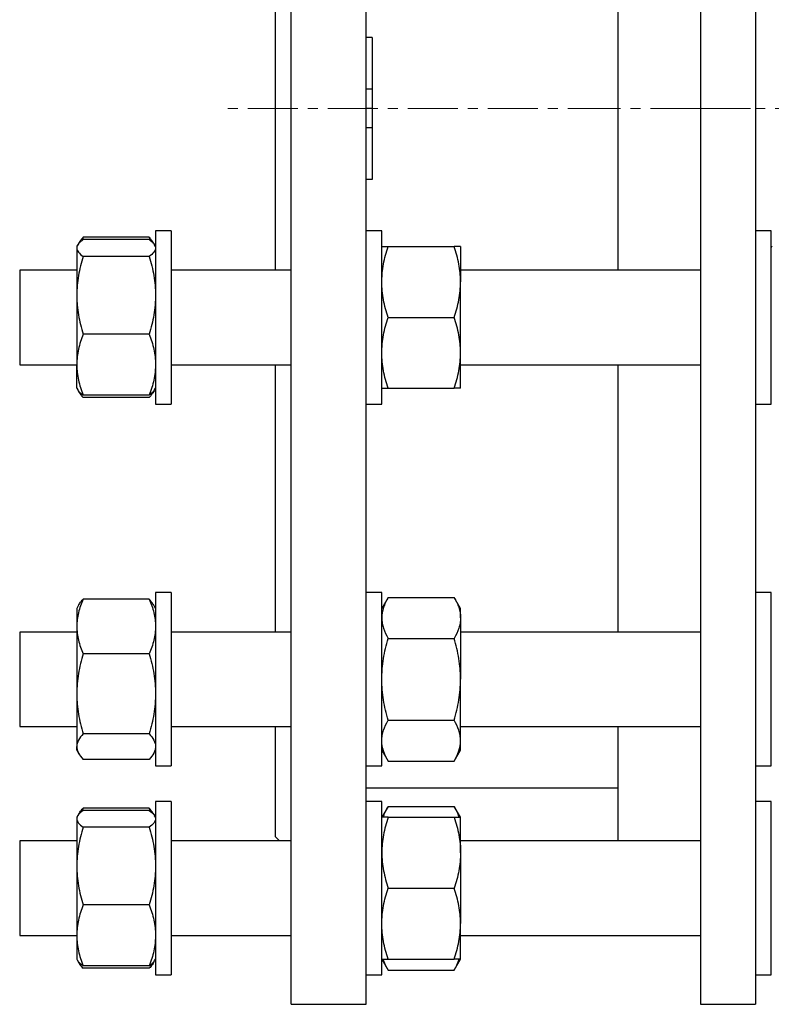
# Model space of a CAD drawing. Header units: millimetres. Extents: x 22 to 961, y 41 to 981.
# Tile 6 of 9: x 556 to 747, y 510 to 760. Entities that reach past the tile are written whole.
import ezdxf

# ---------------------------------------------------------------- set-up
doc = ezdxf.new("R2010")
doc.units = ezdxf.units.MM
doc.linetypes.add('CENTERX2', pattern=[20.32, 12.7, -2.54, 2.54, -2.54])
doc.layers.add('FORMAT', color=7, linetype='Continuous')

msp = doc.modelspace()

# ---------------------------------------------------------------- linework, layer by layer
at = {"color": 7, "linetype": 'Continuous', "lineweight": 25}
for p, q in [((624.66, 510.22), (624.66, 965.22)), ((643.66, 510.22), (643.66, 965.22)), ((728.6, 965.22), (728.6, 510.22)), ((742.6, 965.22), (742.6, 510.22)), ((620.66, 696.66), (620.66, 778.78)), ((707.6, 778.78), (707.6, 696.66)), ((645.16, 755.72), (643.66, 755.72)), ((645.16, 755.72), (645.16, 742.61)), ((645.16, 742.61), (643.66, 742.61)), ((645.16, 742.61), (645.16, 737.72)), ((645.16, 737.72), (643.66, 737.72)), ((645.16, 737.72), (645.16, 732.84)), ((645.16, 732.84), (643.66, 732.84)), ((645.16, 732.84), (645.16, 719.72)), ((645.16, 719.72), (643.66, 719.72)), ((594.16, 706.66), (590.16, 706.66)), ((590.16, 706.66), (590.16, 662.66)), ((594.16, 706.66), (594.16, 662.66)), ((647.66, 706.66), (643.66, 706.66)), ((647.66, 662.66), (647.66, 706.66)), ((746.6, 706.66), (742.6, 706.66)), ((746.6, 662.66), (746.6, 706.66)), ((570.38, 703.06), (570.16, 702.66)), ((570.16, 702.66), (570.16, 702.28)), ((570.71, 703.62), (570.4, 703.09)), ((571.77, 705.01), (571.41, 704.13)), ((588.55, 705.01), (571.77, 705.01)), ((588.55, 704.41), (571.77, 704.41)), ((588.55, 705.01), (588.91, 704.13)), ((589.91, 703.09), (589.61, 703.62)), ((590.16, 702.66), (589.93, 703.06)), ((649.27, 702.66), (666.05, 702.66)), ((667.66, 702.66), (667.66, 693.66)), ((746.76, 702.73), (746.6, 702.43)), ((570.16, 702.28), (570.16, 690.29)), ((588.55, 700.16), (571.77, 700.16)), ((570.16, 696.66), (555.66, 696.66)), ((555.66, 696.66), (555.66, 672.66)), ((624.66, 696.66), (594.16, 696.66)), ((728.6, 696.66), (667.66, 696.66)), ((667.66, 675.66), (667.66, 693.66)), ((570.16, 690.29), (570.16, 672.67)), ((649.27, 684.66), (666.05, 684.66)), ((588.55, 680.42), (571.77, 680.42)), ((667.66, 666.66), (667.66, 675.66)), ((555.66, 672.66), (570.16, 672.66)), ((570.16, 666.66), (570.16, 672.67)), ((594.16, 672.66), (624.66, 672.66)), ((620.66, 604.77), (620.66, 672.66)), ((667.66, 672.66), (728.6, 672.66)), ((707.6, 672.66), (707.6, 604.77)), ((570.16, 666.66), (570.39, 666.27)), ((570.39, 666.27), (570.71, 665.71)), ((589.61, 665.71), (589.93, 666.27)), ((589.93, 666.27), (590.16, 666.66)), ((649.27, 666.66), (666.05, 666.66)), ((588.55, 664.92), (571.77, 664.92)), ((588.55, 664.32), (571.77, 664.32)), ((590.16, 662.66), (594.16, 662.66)), ((643.66, 662.66), (647.66, 662.66)), ((742.6, 662.66), (746.6, 662.66)), ((588.55, 613.11), (571.77, 613.11)), ((594.16, 614.77), (590.16, 614.77)), ((590.16, 614.77), (590.16, 570.77)), ((594.16, 614.77), (594.16, 570.77)), ((647.66, 614.77), (643.66, 614.77)), ((647.66, 570.77), (647.66, 614.77)), ((649.27, 613.55), (647.66, 610.77)), ((649.27, 613.55), (666.05, 613.55)), ((667.66, 610.77), (666.05, 613.55)), ((746.6, 614.77), (742.6, 614.77)), ((746.6, 570.77), (746.6, 614.77)), ((570.71, 611.72), (570.16, 610.77)), ((570.16, 610.77), (570.16, 606.19)), ((590.16, 610.77), (589.61, 611.72)), ((667.66, 608.35), (667.66, 610.77)), ((667.66, 608.35), (667.66, 592.77)), ((570.16, 606.19), (570.16, 589.09)), ((570.16, 604.77), (555.66, 604.77)), ((555.66, 604.77), (555.66, 580.77)), ((624.66, 604.77), (594.16, 604.77)), ((649.27, 603.16), (666.05, 603.16)), ((728.6, 604.77), (667.66, 604.77)), ((588.55, 599.26), (571.77, 599.26)), ((667.66, 577.18), (667.66, 592.77)), ((570.16, 589.09), (570.16, 575.67)), ((555.66, 580.77), (570.16, 580.77)), ((594.16, 580.77), (624.66, 580.77)), ((620.66, 552.72), (620.66, 580.77)), ((649.27, 582.37), (666.05, 582.37)), ((667.66, 580.77), (728.6, 580.77)), ((707.6, 580.77), (707.6, 551.71)), ((588.55, 578.92), (571.77, 578.92)), ((570.16, 574.77), (570.16, 575.67)), ((667.66, 574.77), (667.66, 577.18)), ((570.16, 574.77), (570.71, 573.81)), ((589.61, 573.81), (590.16, 574.77)), ((647.66, 574.77), (649.27, 571.98)), ((666.05, 571.98), (667.66, 574.77)), ((588.55, 572.42), (571.77, 572.42)), ((590.16, 570.77), (594.16, 570.77)), ((643.66, 570.77), (647.66, 570.77)), ((649.27, 571.98), (666.05, 571.98)), ((742.6, 570.77), (746.6, 570.77)), ((643.66, 565.22), (707.6, 565.22)), ((594.16, 561.71), (590.16, 561.71)), ((590.16, 561.71), (590.16, 517.71)), ((594.16, 561.71), (594.16, 517.71)), ((647.66, 561.71), (643.66, 561.71)), ((647.66, 517.71), (647.66, 561.71)), ((649.27, 560.49), (647.66, 557.71)), ((649.27, 560.49), (666.05, 560.49)), ((667.66, 557.71), (666.05, 560.49)), ((746.6, 561.71), (742.6, 561.71)), ((746.6, 559.63), (746.6, 561.71)), ((570.38, 558.1), (570.16, 557.71)), ((570.16, 557.71), (570.16, 557.33)), ((570.71, 558.66), (570.43, 558.17)), ((571.77, 560.05), (571.41, 559.18)), ((588.55, 560.05), (571.77, 560.05)), ((588.55, 559.45), (571.77, 559.45)), ((588.55, 560.05), (588.9, 559.18)), ((589.89, 558.17), (589.61, 558.66)), ((590.16, 557.71), (589.93, 558.1)), ((649.27, 557.71), (666.05, 557.71)), ((667.66, 548.71), (667.66, 557.71)), ((746.6, 517.71), (746.6, 559.63)), ((570.16, 557.33), (570.16, 545.33)), ((588.55, 555.21), (571.77, 555.21)), ((620.66, 552.72), (621.67, 551.71)), ((570.16, 551.71), (555.66, 551.71)), ((555.66, 551.71), (555.66, 550.2)), ((555.66, 550.2), (555.66, 527.71)), ((624.66, 551.71), (594.16, 551.71)), ((728.6, 551.71), (667.66, 551.71)), ((667.66, 548.71), (667.66, 530.71)), ((570.16, 545.33), (570.16, 527.71)), ((649.27, 539.71), (666.05, 539.71)), ((588.55, 535.46), (571.77, 535.46)), ((667.66, 521.71), (667.66, 530.71)), ((555.66, 527.71), (570.16, 527.71)), ((570.16, 527.71), (570.16, 521.71)), ((594.16, 527.71), (624.66, 527.71)), ((667.66, 527.71), (728.6, 527.71)), ((570.16, 521.71), (570.38, 521.32)), ((570.38, 521.32), (570.71, 520.76)), ((589.61, 520.76), (589.93, 521.32)), ((589.93, 521.32), (590.16, 521.71)), ((647.66, 521.71), (649.27, 518.92)), ((649.27, 521.71), (666.05, 521.71)), ((666.05, 518.92), (667.66, 521.71)), ((588.55, 519.96), (571.77, 519.96)), ((588.55, 519.36), (571.77, 519.36)), ((590.16, 517.71), (594.16, 517.71)), ((643.66, 517.71), (647.66, 517.71)), ((649.27, 518.92), (666.05, 518.92)), ((742.6, 517.71), (746.6, 517.71)), ((624.66, 510.22), (643.66, 510.22)), ((728.6, 510.22), (742.6, 510.22))]:
    msp.add_line(p, q, dxfattribs=at)
for points, knots in [([(571.77, 704.41), (571.52, 704.23), (571.3, 704.06), (570.9, 703.71), (570.73, 703.53), (570.31, 703), (570.16, 702.64), (570.16, 702.28)], [0, 0, 0, 0, 0.25, 0.25, 0.5, 0.5, 1, 1, 1, 1]), ([(571.77, 705.01), (571.56, 704.77), (571.17, 704.33), (570.83, 703.86), (570.72, 703.63), (570.71, 703.61)], [0, 0, 0, 0, 0.520255, 0.961499, 1, 1, 1, 1]), ([(588.55, 705.01), (588.76, 704.77), (589.14, 704.33), (589.48, 703.86), (589.6, 703.63), (589.61, 703.61)], [0, 0, 0, 0, 0.520255, 0.961499, 1, 1, 1, 1]), ([(588.55, 704.41), (588.79, 704.23), (589.02, 704.06), (589.42, 703.71), (589.59, 703.53), (590.01, 703), (590.16, 702.64), (590.16, 702.28)], [0, 0, 0, 0, 0.25, 0.25, 0.5, 0.5, 1, 1, 1, 1]), ([(647.66, 693.66), (647.66, 694.05), (647.67, 694.43), (647.7, 695.19), (647.73, 695.57), (647.84, 696.71), (647.95, 697.47), (648.37, 699.71), (648.78, 701.2), (649.27, 702.66)], [0, 0, 0, 0, 0.125, 0.125, 0.25, 0.25, 0.5, 0.5, 1, 1, 1, 1]), ([(647.66, 702.66), (647.66, 702.66), (647.7, 702.66), (647.84, 702.66), (647.95, 702.66), (648.38, 702.66), (648.78, 702.66), (649.27, 702.66)], [0, 0, 0, 0, 0.25, 0.25, 0.5, 0.5, 1, 1, 1, 1]), ([(667.66, 693.66), (667.66, 694.05), (667.65, 694.43), (667.61, 695.19), (667.58, 695.57), (667.47, 696.71), (667.36, 697.47), (666.94, 699.71), (666.54, 701.2), (666.05, 702.66)], [0, 0, 0, 0, 0.125, 0.125, 0.25, 0.25, 0.5, 0.5, 1, 1, 1, 1]), ([(667.66, 702.66), (667.66, 702.66), (667.62, 702.66), (667.47, 702.66), (667.36, 702.66), (666.94, 702.66), (666.54, 702.66), (666.05, 702.66)], [0, 0, 0, 0, 0.25, 0.25, 0.5, 0.5, 1, 1, 1, 1]), ([(570.16, 702.28), (570.16, 702.11), (570.2, 701.92), (570.34, 701.56), (570.45, 701.38), (570.88, 700.85), (571.28, 700.51), (571.77, 700.16)], [0, 0, 0, 0, 0.25, 0.25, 0.5, 0.5, 1, 1, 1, 1]), ([(571.77, 700.16), (571.27, 698.55), (570.87, 696.92), (570.31, 693.63), (570.16, 691.97), (570.16, 690.29)], [0, 0, 0, 0, 0.5, 0.5, 1, 1, 1, 1]), ([(590.16, 702.28), (590.16, 702.11), (590.12, 701.92), (589.97, 701.56), (589.86, 701.38), (589.44, 700.85), (589.04, 700.51), (588.55, 700.16)], [0, 0, 0, 0, 0.25, 0.25, 0.5, 0.5, 1, 1, 1, 1]), ([(588.55, 700.16), (589.04, 698.55), (589.45, 696.92), (590, 693.63), (590.16, 691.97), (590.16, 690.29)], [0, 0, 0, 0, 0.5, 0.5, 1, 1, 1, 1]), ([(649.27, 684.66), (648.77, 686.14), (648.37, 687.62), (647.81, 690.62), (647.66, 692.13), (647.66, 693.66)], [0, 0, 0, 0, 0.5, 0.5, 1, 1, 1, 1]), ([(666.05, 684.66), (666.54, 686.14), (666.95, 687.62), (667.5, 690.62), (667.66, 692.13), (667.66, 693.66)], [0, 0, 0, 0, 0.5, 0.5, 1, 1, 1, 1]), ([(570.16, 690.29), (570.16, 689.87), (570.17, 689.45), (570.2, 688.61), (570.23, 688.2), (570.34, 686.95), (570.45, 686.12), (570.87, 683.65), (571.28, 682.03), (571.77, 680.42)], [0, 0, 0, 0, 0.125, 0.125, 0.25, 0.25, 0.5, 0.5, 1, 1, 1, 1]), ([(590.16, 690.29), (590.16, 689.87), (590.15, 689.45), (590.11, 688.61), (590.08, 688.2), (589.97, 686.95), (589.86, 686.12), (589.44, 683.65), (589.04, 682.03), (588.55, 680.42)], [0, 0, 0, 0, 0.125, 0.125, 0.25, 0.25, 0.5, 0.5, 1, 1, 1, 1]), ([(647.66, 675.66), (647.66, 676.05), (647.67, 676.43), (647.7, 677.19), (647.73, 677.57), (647.84, 678.71), (647.95, 679.47), (648.37, 681.71), (648.78, 683.2), (649.27, 684.66)], [0, 0, 0, 0, 0.125, 0.125, 0.25, 0.25, 0.5, 0.5, 1, 1, 1, 1]), ([(667.66, 675.66), (667.66, 676.05), (667.65, 676.43), (667.61, 677.19), (667.58, 677.57), (667.47, 678.71), (667.36, 679.47), (666.94, 681.71), (666.54, 683.2), (666.05, 684.66)], [0, 0, 0, 0, 0.125, 0.125, 0.25, 0.25, 0.5, 0.5, 1, 1, 1, 1]), ([(571.77, 680.42), (571.27, 679.15), (570.87, 677.87), (570.31, 675.29), (570.16, 673.99), (570.16, 672.67)], [0, 0, 0, 0, 0.5, 0.5, 1, 1, 1, 1]), ([(588.55, 680.42), (589.04, 679.15), (589.45, 677.87), (590, 675.29), (590.16, 673.99), (590.16, 672.67)], [0, 0, 0, 0, 0.5, 0.5, 1, 1, 1, 1]), ([(649.27, 666.66), (648.77, 668.14), (648.37, 669.62), (647.81, 672.62), (647.66, 674.13), (647.66, 675.66)], [0, 0, 0, 0, 0.5, 0.5, 1, 1, 1, 1]), ([(666.05, 666.66), (666.54, 668.14), (666.95, 669.62), (667.5, 672.62), (667.66, 674.13), (667.66, 675.66)], [0, 0, 0, 0, 0.5, 0.5, 1, 1, 1, 1]), ([(570.16, 672.67), (570.16, 672.34), (570.17, 672.01), (570.2, 671.35), (570.23, 671.03), (570.34, 670.05), (570.45, 669.4), (570.87, 667.46), (571.28, 666.19), (571.77, 664.92)], [0, 0, 0, 0, 0.125, 0.125, 0.25, 0.25, 0.5, 0.5, 1, 1, 1, 1]), ([(590.16, 672.67), (590.16, 672.34), (590.15, 672.01), (590.11, 671.35), (590.08, 671.03), (589.97, 670.05), (589.86, 669.4), (589.44, 667.46), (589.04, 666.19), (588.55, 664.92)], [0, 0, 0, 0, 0.125, 0.125, 0.25, 0.25, 0.5, 0.5, 1, 1, 1, 1]), ([(570.4, 666.28), (570.42, 666.22), (570.52, 666.03), (570.8, 665.71), (571.23, 665.32), (571.59, 665.05), (571.77, 664.92)], [0, 0, 0, 0, 0.116844, 0.409141, 0.704556, 1, 1, 1, 1]), ([(570.53, 666.06), (570.62, 665.88), (570.81, 665.5), (571.23, 664.92), (571.59, 664.52), (571.77, 664.32)], [0, 0, 0, 0, 0.297733, 0.648849, 1, 1, 1, 1]), ([(589.92, 666.28), (589.89, 666.22), (589.8, 666.03), (589.51, 665.71), (589.09, 665.32), (588.73, 665.05), (588.55, 664.92)], [0, 0, 0, 0, 0.1168445, 0.4091408, 0.7045558, 1, 1, 1, 1]), ([(589.78, 666.06), (589.7, 665.88), (589.5, 665.5), (589.08, 664.92), (588.73, 664.52), (588.55, 664.32)], [0, 0, 0, 0, 0.2977331, 0.6488492, 1, 1, 1, 1]), ([(647.66, 666.66), (647.66, 666.66), (647.7, 666.66), (647.84, 666.66), (647.95, 666.66), (648.38, 666.66), (648.78, 666.66), (649.27, 666.66)], [0, 0, 0, 0, 0.25, 0.25, 0.5, 0.5, 1, 1, 1, 1]), ([(667.66, 666.66), (667.66, 666.66), (667.62, 666.66), (667.47, 666.66), (667.36, 666.66), (666.94, 666.66), (666.54, 666.66), (666.05, 666.66)], [0, 0, 0, 0, 0.25, 0.25, 0.5, 0.5, 1, 1, 1, 1]), ([(571.77, 613.11), (571.52, 612.55), (571.3, 611.98), (570.9, 610.83), (570.73, 610.25), (570.31, 608.52), (570.16, 607.36), (570.16, 606.19)], [0, 0, 0, 0, 0.25, 0.25, 0.5, 0.5, 1, 1, 1, 1]), ([(570.71, 611.71), (570.79, 611.85), (570.97, 612.15), (571.32, 612.61), (571.62, 612.95), (571.77, 613.11)], [0, 0, 0, 0, 0.281554, 0.640822, 1, 1, 1, 1]), ([(588.55, 613.11), (588.79, 612.55), (589.02, 611.98), (589.42, 610.83), (589.59, 610.25), (590.01, 608.52), (590.16, 607.36), (590.16, 606.19)], [0, 0, 0, 0, 0.25, 0.25, 0.5, 0.5, 1, 1, 1, 1]), ([(589.6, 611.71), (589.53, 611.85), (589.35, 612.15), (588.99, 612.61), (588.7, 612.95), (588.55, 613.11)], [0, 0, 0, 0, 0.281554, 0.640822, 1, 1, 1, 1]), ([(649.27, 613.55), (649.02, 613.13), (648.8, 612.7), (648.4, 611.84), (648.23, 611.41), (647.81, 610.1), (647.66, 609.23), (647.66, 608.35)], [0, 0, 0, 0, 0.25, 0.25, 0.5, 0.5, 1, 1, 1, 1]), ([(666.05, 613.55), (666.29, 613.13), (666.52, 612.7), (666.92, 611.84), (667.09, 611.41), (667.51, 610.1), (667.66, 609.23), (667.66, 608.35)], [0, 0, 0, 0, 0.25, 0.25, 0.5, 0.5, 1, 1, 1, 1]), ([(647.66, 608.35), (647.66, 607.91), (647.7, 607.47), (647.84, 606.59), (647.95, 606.15), (648.38, 604.85), (648.78, 604), (649.27, 603.16)], [0, 0, 0, 0, 0.25, 0.25, 0.5, 0.5, 1, 1, 1, 1]), ([(667.66, 608.35), (667.66, 607.91), (667.62, 607.47), (667.47, 606.59), (667.36, 606.15), (666.94, 604.85), (666.54, 604), (666.05, 603.16)], [0, 0, 0, 0, 0.25, 0.25, 0.5, 0.5, 1, 1, 1, 1]), ([(570.16, 606.19), (570.16, 605.6), (570.2, 605.01), (570.34, 603.83), (570.45, 603.25), (570.88, 601.52), (571.28, 600.38), (571.77, 599.26)], [0, 0, 0, 0, 0.25, 0.25, 0.5, 0.5, 1, 1, 1, 1]), ([(590.16, 606.19), (590.16, 605.6), (590.12, 605.01), (589.97, 603.83), (589.86, 603.25), (589.44, 601.52), (589.04, 600.38), (588.55, 599.26)], [0, 0, 0, 0, 0.25, 0.25, 0.5, 0.5, 1, 1, 1, 1]), ([(647.66, 592.77), (647.66, 593.21), (647.67, 593.65), (647.7, 594.53), (647.73, 594.97), (647.84, 596.29), (647.95, 597.16), (648.37, 599.75), (648.78, 601.46), (649.27, 603.16)], [0, 0, 0, 0, 0.125, 0.125, 0.25, 0.25, 0.5, 0.5, 1, 1, 1, 1]), ([(667.66, 592.77), (667.66, 593.21), (667.65, 593.65), (667.61, 594.53), (667.58, 594.97), (667.47, 596.29), (667.36, 597.16), (666.94, 599.75), (666.54, 601.46), (666.05, 603.16)], [0, 0, 0, 0, 0.125, 0.125, 0.25, 0.25, 0.5, 0.5, 1, 1, 1, 1]), ([(571.77, 599.26), (571.27, 597.6), (570.87, 595.92), (570.31, 592.53), (570.16, 590.82), (570.16, 589.09)], [0, 0, 0, 0, 0.5, 0.5, 1, 1, 1, 1]), ([(588.55, 599.26), (589.04, 597.6), (589.45, 595.92), (590, 592.53), (590.16, 590.82), (590.16, 589.09)], [0, 0, 0, 0, 0.5, 0.5, 1, 1, 1, 1]), ([(649.27, 582.37), (648.77, 584.07), (648.37, 585.79), (647.81, 589.25), (647.66, 590.99), (647.66, 592.77)], [0, 0, 0, 0, 0.5, 0.5, 1, 1, 1, 1]), ([(666.05, 582.37), (666.54, 584.07), (666.95, 585.79), (667.5, 589.25), (667.66, 590.99), (667.66, 592.77)], [0, 0, 0, 0, 0.5, 0.5, 1, 1, 1, 1]), ([(570.16, 589.09), (570.16, 588.66), (570.17, 588.22), (570.2, 587.36), (570.23, 586.93), (570.34, 585.64), (570.45, 584.79), (570.87, 582.25), (571.28, 580.58), (571.77, 578.92)], [0, 0, 0, 0, 0.125, 0.125, 0.25, 0.25, 0.5, 0.5, 1, 1, 1, 1]), ([(590.16, 589.09), (590.16, 588.66), (590.15, 588.22), (590.11, 587.36), (590.08, 586.93), (589.97, 585.64), (589.86, 584.79), (589.44, 582.25), (589.04, 580.58), (588.55, 578.92)], [0, 0, 0, 0, 0.125, 0.125, 0.25, 0.25, 0.5, 0.5, 1, 1, 1, 1]), ([(647.66, 577.18), (647.66, 577.4), (647.67, 577.62), (647.7, 578.06), (647.73, 578.28), (647.84, 578.94), (647.95, 579.37), (648.37, 580.67), (648.78, 581.52), (649.27, 582.37)], [0, 0, 0, 0, 0.125, 0.125, 0.25, 0.25, 0.5, 0.5, 1, 1, 1, 1]), ([(667.66, 577.18), (667.66, 577.4), (667.65, 577.62), (667.61, 578.06), (667.58, 578.28), (667.47, 578.94), (667.36, 579.37), (666.94, 580.67), (666.54, 581.52), (666.05, 582.37)], [0, 0, 0, 0, 0.125, 0.125, 0.25, 0.25, 0.5, 0.5, 1, 1, 1, 1]), ([(571.77, 578.92), (571.27, 578.38), (570.87, 577.85), (570.31, 576.77), (570.16, 576.22), (570.16, 575.67)], [0, 0, 0, 0, 0.5, 0.5, 1, 1, 1, 1]), ([(588.55, 578.92), (589.04, 578.38), (589.45, 577.85), (590, 576.77), (590.16, 576.22), (590.16, 575.67)], [0, 0, 0, 0, 0.5, 0.5, 1, 1, 1, 1]), ([(570.16, 575.67), (570.16, 575.53), (570.17, 575.39), (570.2, 575.11), (570.23, 574.98), (570.34, 574.57), (570.45, 574.29), (570.87, 573.48), (571.28, 572.95), (571.77, 572.42)], [0, 0, 0, 0, 0.125, 0.125, 0.25, 0.25, 0.5, 0.5, 1, 1, 1, 1]), ([(590.16, 575.67), (590.16, 575.53), (590.15, 575.39), (590.11, 575.11), (590.08, 574.98), (589.97, 574.57), (589.86, 574.29), (589.44, 573.48), (589.04, 572.95), (588.55, 572.42)], [0, 0, 0, 0, 0.125, 0.125, 0.25, 0.25, 0.5, 0.5, 1, 1, 1, 1]), ([(649.27, 571.98), (648.77, 572.83), (648.37, 573.69), (647.81, 575.42), (647.66, 576.29), (647.66, 577.18)], [0, 0, 0, 0, 0.5, 0.5, 1, 1, 1, 1]), ([(666.05, 571.98), (666.54, 572.83), (666.95, 573.69), (667.5, 575.42), (667.66, 576.29), (667.66, 577.18)], [0, 0, 0, 0, 0.5, 0.5, 1, 1, 1, 1]), ([(648.03, 557.71), (648.07, 557.83), (648.18, 558.23), (648.45, 558.89), (648.82, 559.7), (649.12, 560.23), (649.27, 560.49)], [0, 0, 0, 0, 0.132861, 0.421844, 0.710959, 1, 1, 1, 1]), ([(667.28, 557.71), (667.25, 557.83), (667.13, 558.23), (666.87, 558.89), (666.49, 559.7), (666.2, 560.23), (666.05, 560.49)], [0, 0, 0, 0, 0.132861, 0.421844, 0.710959, 1, 1, 1, 1]), ([(571.77, 559.45), (571.27, 559.1), (570.87, 558.75), (570.31, 558.05), (570.16, 557.69), (570.16, 557.33)], [0, 0, 0, 0, 0.5, 0.5, 1, 1, 1, 1]), ([(570.71, 558.66), (570.79, 558.79), (570.97, 559.09), (571.32, 559.56), (571.62, 559.89), (571.77, 560.05)], [0, 0, 0, 0, 0.281554, 0.640822, 1, 1, 1, 1]), ([(589.6, 558.66), (589.53, 558.79), (589.35, 559.09), (588.99, 559.56), (588.7, 559.89), (588.55, 560.05)], [0, 0, 0, 0, 0.281554, 0.640822, 1, 1, 1, 1]), ([(588.55, 559.45), (589.04, 559.1), (589.45, 558.75), (590, 558.05), (590.16, 557.69), (590.16, 557.33)], [0, 0, 0, 0, 0.5, 0.5, 1, 1, 1, 1]), ([(649.27, 557.71), (649.02, 556.97), (648.8, 556.23), (648.4, 554.74), (648.23, 553.99), (647.81, 551.74), (647.66, 550.23), (647.66, 548.71)], [0, 0, 0, 0, 0.25, 0.25, 0.5, 0.5, 1, 1, 1, 1]), ([(649.27, 557.71), (648.77, 557.71), (648.37, 557.71), (647.81, 557.71), (647.66, 557.71), (647.66, 557.71)], [0, 0, 0, 0, 0.5, 0.5, 1, 1, 1, 1]), ([(666.05, 557.71), (666.29, 556.97), (666.52, 556.23), (666.92, 554.74), (667.09, 553.99), (667.51, 551.74), (667.66, 550.23), (667.66, 548.71)], [0, 0, 0, 0, 0.25, 0.25, 0.5, 0.5, 1, 1, 1, 1]), ([(666.05, 557.71), (666.54, 557.71), (666.95, 557.71), (667.5, 557.71), (667.66, 557.71), (667.66, 557.71)], [0, 0, 0, 0, 0.5, 0.5, 1, 1, 1, 1]), ([(570.16, 557.33), (570.16, 557.24), (570.17, 557.15), (570.2, 556.97), (570.23, 556.88), (570.34, 556.61), (570.45, 556.43), (570.87, 555.9), (571.28, 555.55), (571.77, 555.21)], [0, 0, 0, 0, 0.125, 0.125, 0.25, 0.25, 0.5, 0.5, 1, 1, 1, 1]), ([(571.77, 555.21), (571.52, 554.4), (571.3, 553.59), (570.9, 551.95), (570.73, 551.13), (570.31, 548.66), (570.16, 547), (570.16, 545.33)], [0, 0, 0, 0, 0.25, 0.25, 0.5, 0.5, 1, 1, 1, 1]), ([(590.16, 557.33), (590.16, 557.24), (590.15, 557.15), (590.11, 556.97), (590.08, 556.88), (589.97, 556.61), (589.86, 556.43), (589.44, 555.9), (589.04, 555.55), (588.55, 555.21)], [0, 0, 0, 0, 0.125, 0.125, 0.25, 0.25, 0.5, 0.5, 1, 1, 1, 1]), ([(588.55, 555.21), (588.79, 554.4), (589.02, 553.59), (589.42, 551.95), (589.59, 551.13), (590.01, 548.66), (590.16, 547), (590.16, 545.33)], [0, 0, 0, 0, 0.25, 0.25, 0.5, 0.5, 1, 1, 1, 1]), ([(647.66, 548.71), (647.66, 547.95), (647.7, 547.18), (647.84, 545.65), (647.95, 544.89), (648.38, 542.64), (648.78, 541.16), (649.27, 539.71)], [0, 0, 0, 0, 0.25, 0.25, 0.5, 0.5, 1, 1, 1, 1]), ([(667.66, 548.71), (667.66, 547.95), (667.62, 547.18), (667.47, 545.65), (667.36, 544.89), (666.94, 542.64), (666.54, 541.16), (666.05, 539.71)], [0, 0, 0, 0, 0.25, 0.25, 0.5, 0.5, 1, 1, 1, 1]), ([(570.16, 545.33), (570.16, 544.5), (570.2, 543.66), (570.34, 541.98), (570.45, 541.15), (570.88, 538.68), (571.28, 537.06), (571.77, 535.46)], [0, 0, 0, 0, 0.25, 0.25, 0.5, 0.5, 1, 1, 1, 1]), ([(590.16, 545.33), (590.16, 544.5), (590.12, 543.66), (589.97, 541.98), (589.86, 541.15), (589.44, 538.68), (589.04, 537.06), (588.55, 535.46)], [0, 0, 0, 0, 0.25, 0.25, 0.5, 0.5, 1, 1, 1, 1]), ([(647.66, 530.71), (647.66, 531.09), (647.67, 531.47), (647.7, 532.24), (647.73, 532.62), (647.84, 533.76), (647.95, 534.51), (648.37, 536.76), (648.78, 538.24), (649.27, 539.71)], [0, 0, 0, 0, 0.125, 0.125, 0.25, 0.25, 0.5, 0.5, 1, 1, 1, 1]), ([(667.66, 530.71), (667.66, 531.09), (667.65, 531.47), (667.61, 532.24), (667.58, 532.62), (667.47, 533.76), (667.36, 534.51), (666.94, 536.76), (666.54, 538.24), (666.05, 539.71)], [0, 0, 0, 0, 0.125, 0.125, 0.25, 0.25, 0.5, 0.5, 1, 1, 1, 1]), ([(571.77, 535.46), (571.27, 534.19), (570.87, 532.92), (570.31, 530.34), (570.16, 529.03), (570.16, 527.71)], [0, 0, 0, 0, 0.5, 0.5, 1, 1, 1, 1]), ([(588.55, 535.46), (589.04, 534.19), (589.45, 532.92), (590, 530.34), (590.16, 529.03), (590.16, 527.71)], [0, 0, 0, 0, 0.5, 0.5, 1, 1, 1, 1]), ([(649.27, 521.71), (648.77, 523.18), (648.37, 524.66), (647.81, 527.66), (647.66, 529.17), (647.66, 530.71)], [0, 0, 0, 0, 0.5, 0.5, 1, 1, 1, 1]), ([(666.05, 521.71), (666.54, 523.18), (666.95, 524.66), (667.5, 527.66), (667.66, 529.17), (667.66, 530.71)], [0, 0, 0, 0, 0.5, 0.5, 1, 1, 1, 1]), ([(570.16, 527.71), (570.16, 527.38), (570.17, 527.05), (570.2, 526.4), (570.23, 526.07), (570.34, 525.09), (570.45, 524.44), (570.87, 522.5), (571.28, 521.23), (571.77, 519.96)], [0, 0, 0, 0, 0.125, 0.125, 0.25, 0.25, 0.5, 0.5, 1, 1, 1, 1]), ([(590.16, 527.71), (590.16, 527.38), (590.15, 527.05), (590.11, 526.4), (590.08, 526.07), (589.97, 525.09), (589.86, 524.44), (589.44, 522.5), (589.04, 521.23), (588.55, 519.96)], [0, 0, 0, 0, 0.125, 0.125, 0.25, 0.25, 0.5, 0.5, 1, 1, 1, 1]), ([(571.77, 519.96), (571.61, 520.08), (571.3, 520.31), (570.91, 520.65), (570.59, 520.99), (570.45, 521.21), (570.39, 521.32)], [0, 0, 0, 0, 0.25671, 0.513492, 0.77014, 1, 1, 1, 1]), ([(570.53, 521.1), (570.57, 521.02), (570.68, 520.77), (570.95, 520.36), (571.32, 519.86), (571.62, 519.53), (571.77, 519.36)], [0, 0, 0, 0, 0.1320222, 0.4212851, 0.7106791, 1, 1, 1, 1]), ([(588.55, 519.96), (588.71, 520.08), (589.02, 520.31), (589.41, 520.65), (589.72, 520.99), (589.86, 521.21), (589.93, 521.32)], [0, 0, 0, 0, 0.2567095, 0.5134917, 0.7701401, 1, 1, 1, 1]), ([(589.78, 521.1), (589.75, 521.02), (589.63, 520.77), (589.37, 520.36), (588.99, 519.86), (588.7, 519.53), (588.55, 519.36)], [0, 0, 0, 0, 0.132022, 0.421285, 0.710679, 1, 1, 1, 1]), ([(647.66, 521.71), (647.66, 521.71), (647.67, 521.71), (647.7, 521.71), (647.73, 521.71), (647.84, 521.71), (647.95, 521.71), (648.37, 521.71), (648.78, 521.71), (649.27, 521.71)], [0, 0, 0, 0, 0.125, 0.125, 0.25, 0.25, 0.5, 0.5, 1, 1, 1, 1]), ([(649.27, 518.92), (649.11, 519.2), (648.8, 519.76), (648.41, 520.61), (648.15, 521.26), (648.05, 521.63), (648.03, 521.71)], [0, 0, 0, 0, 0.30517, 0.610427, 0.915525, 1, 1, 1, 1]), ([(667.66, 521.71), (667.66, 521.71), (667.65, 521.71), (667.61, 521.71), (667.58, 521.71), (667.47, 521.71), (667.36, 521.71), (666.94, 521.71), (666.54, 521.71), (666.05, 521.71)], [0, 0, 0, 0, 0.125, 0.125, 0.25, 0.25, 0.5, 0.5, 1, 1, 1, 1]), ([(666.05, 518.92), (666.21, 519.2), (666.52, 519.76), (666.9, 520.61), (667.16, 521.26), (667.26, 521.63), (667.28, 521.71)], [0, 0, 0, 0, 0.3051705, 0.6104273, 0.9155251, 1, 1, 1, 1])]:
    msp.add_open_spline(points, degree=3, knots=knots, dxfattribs=at)
at = {"layer": 'FORMAT', "linetype": 'CENTERX2', "lineweight": 18}
for p, q in [((707.6, 737.72), (608, 737.72)), ((728.6, 737.72), (707.6, 737.72)), ((728.6, 737.72), (742.6, 737.72)), ((907.58, 737.72), (742.6, 737.72))]:
    msp.add_line(p, q, dxfattribs=at)

doc.saveas('drawing.dxf')
